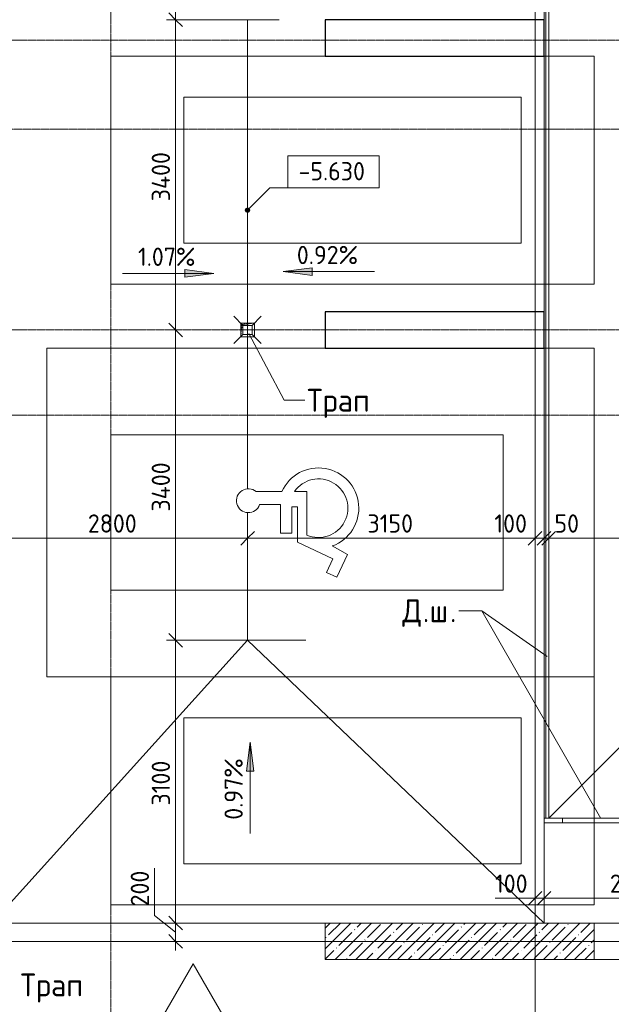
# Model space of a CAD drawing. Header units: millimetres. Extents: x 93132 to 156147, y -10965 to 65044.
# Tile 50 of 58: x 123923 to 130406, y 34510 to 45300. Entities that reach past the tile are written whole.
import ezdxf

# ---------------------------------------------------------------- set-up
doc = ezdxf.new("R2010")
doc.units = ezdxf.units.MM
doc.linetypes.add('3_ Штрих_ 1 х 1 мм', pattern=[2, 1, -1])
doc.linetypes.add('4_ Штрихпунктир_ 10 х 2 мм', pattern=[14, 10, -2, 0, -2])
for name, color, linetype, lineweight in [('A-ANNO-DIMS', 7, 'Continuous', 5), ('A-ANNO-DIMS-100', 7, 'Continuous', 5), ('A-DETL-GENF', 7, 'Continuous', 13), ('A-DOOR', 7, 'Continuous', 13), ('A-DOOR-OPNG', 7, 'Continuous', 13), ('A-FLOR', 7, 'Continuous', 13), ('A-FLOR-IDEN', 7, 'Continuous', 5), ('A-GENM', 7, 'Continuous', 13), ('A-WALL', 7, 'Continuous', 13), ('A-WALL-PATT', 7, 'Continuous', 13), ('C-PRKG', 7, 'Continuous', 13), ('G-ANNO-DIMS', 7, 'Continuous', 5), ('G-ANNO-TEXT', 7, 'Continuous', 5), ('M-EQPM', 7, 'Continuous', 13), ('P-SANR-FIXT', 7, 'Continuous', 13), ('S-COLS', 7, 'Continuous', 25), ('S-GRID', 7, 'Continuous', 5)]:
    doc.layers.add(name, color=color, linetype=linetype, lineweight=lineweight)
doc.styles.add('GOST Common_2', font='GOST_Common.ttf', dxfattribs={"height": 200})
doc.styles.add('GOST Common_3', font='GOST_Common.ttf', dxfattribs={"height": 250})
doc.dimstyles.new('2_мм', dxfattribs={"dimscale": 304.8, "dimtxt": 201.142999, "dimasz": 0.492126, "dimexe": 0.328084, "dimexo": 0.492126, "dimgap": 0, "dimtad": 1, "dimdec": 0, "dimdsep": 46, "dimtxsty": 'GOST Common_2', "dimblk1": 'OBLIQUE', "dimblk2": 'OBLIQUE', "dimsah": 1, "dimcen": 0.09, "dimdle": 0.328084, "dimadec": 5, "dimazin": 2, "dimtfac": 1, "dimtdec": 4, "dimtix": 1, "dimtmove": 0, "dimatfit": 3, "dimfxl": 1, "dimtvp": 1, "dimtolj": 1, "dimtzin": 0, "dimarcsym": 2})
doc.dimstyles.new('2_мм_1', dxfattribs={"dimscale": 304.8, "dimtxt": 201.142999, "dimasz": 0.492126, "dimexe": 0.328084, "dimexo": 0.492126, "dimgap": 0, "dimtad": 1, "dimdec": 0, "dimdsep": 46, "dimtxsty": 'GOST Common_2', "dimblk1": 'OBLIQUE', "dimblk2": 'OBLIQUE', "dimsah": 1, "dimcen": 0.09, "dimdle": 0.328084, "dimadec": 5, "dimazin": 2, "dimtfac": 1, "dimtdec": 4, "dimtix": 1, "dimtmove": 1, "dimatfit": 3, "dimfxl": 1, "dimtvp": 1, "dimtolj": 1, "dimtzin": 0, "dimarcsym": 2})
pattern_1 = [(45, (0, 0), (-114.04925, 114.04925), []), (45, (114.05, 0), (-114.04925, 114.04925), [201.612, -40.322, 3.353, -36.97])]

# ---------------------------------------------------------------- blocks, each defined once
blk = doc.blocks.new('КР-Проем - Настраиваемый-2814967--01_Подвал_МП_часть Г')
at = {"layer": 'A-DOOR-OPNG'}
for p, q in [((-625, 200), (625, 200)), ((-625, -200), (625, -200))]:
    blk.add_line(p, q, dxfattribs=at)
blk = doc.blocks.new('АР_Машиноместо - 6000x3600_С_МГН-3113490--01_Подвал_МП_часть Г')
at = {"layer": 'A-DETL-GENF'}
for p, q in [((1712, -2706), (1617, -2871)), ((1959, -2822), (1712, -2706)), ((1576, -3254), (1757, -2864)), ((1757, -2864), (1907, -2934)), ((1907, -2934), (1959, -2822)), ((1498, -3150), (1021, -3150)), ((1021, -3150), (1021, -3287)), ((1188, -3315), (1188, -3254)), ((1188, -3254), (1576, -3254)), ((1477, -3315), (1188, -3315)), ((1477, -3439), (1477, -3315)), ((1021, -3423), (1021, -3706)), ((1164, -3668), (1164, -3439)), ((1164, -3439), (1477, -3439))]:
    blk.add_line(p, q, dxfattribs=at)
for centre, radius, start, end in [((1203, -3022), 441, 20.0398, 245.634), ((1203, -3022), 321, 336.4379, 235.5621), ((1121, -3791), 131, 139.3632, 70.6368)]:
    blk.add_arc(centre, radius, start, end, dxfattribs=at)
at = {"layer": 'C-PRKG'}
for p, q in [((3050, 0), (-550, 0)), ((-550, 0), (-550, -550)), ((3050, 0), (3050, -6000)), ((400, -1000), (400, -5300)), ((400, -1000), (2100, -1000)), ((2100, -1000), (2100, -5300)), ((-550, -2950), (-550, -6000)), ((400, -5300), (2100, -5300)), ((3050, -6000), (-550, -6000))]:
    blk.add_line(p, q, dxfattribs=at)
blk = doc.blocks.new('АР_Машиноместо - 4900x2400_М__5300х2500_-2211001--01_Подвал_МП_часть Г')
at = {"layer": 'C-PRKG'}
for p, q in [((2500, 0), (0, 0)), ((0, 0), (0, -550)), ((2500, 0), (2500, -5300)), ((450, -800), (450, -4500)), ((450, -800), (2050, -800)), ((2050, -800), (2050, -4500)), ((0, -2950), (0, -5300)), ((450, -4500), (2050, -4500)), ((2500, -5300), (0, -5300))]:
    blk.add_line(p, q, dxfattribs=at)
blk = doc.blocks.new('АР_Машиноместо - 4900x2400_М__5300х2500_-V3--01_Подвал_МП_часть Г')
at = {"layer": 'C-PRKG'}
for p, q in [((2500, 0), (0, 0)), ((0, 0), (0, -5300)), ((2500, 0), (2500, -5300)), ((450, -800), (450, -4500)), ((450, -800), (2050, -800)), ((2050, -800), (2050, -4500)), ((450, -4500), (2050, -4500)), ((2500, -5300), (0, -5300))]:
    blk.add_line(p, q, dxfattribs=at)
blk = doc.blocks.new('АР_Канал вертикальный прямоугольный - ВК-5405369--01_Подвал_МП_часть Г')
at = {"layer": 'A-DETL-GENF'}
blk.add_hatch(color=256, dxfattribs=at).paths.add_polyline_path([(-75, -75), (-60, 60), (75, 75), (-75, 75)])
at = {"layer": 'A-DETL-GENF', "linetype": '3_ Штрих_ 1 х 1 мм'}
for p, q in [((75, 75), (-75, 75)), ((-75, 75), (-75, -75)), ((75, 75), (-75, 75)), ((-75, 75), (-75, -75)), ((-75, -75), (-60, 60)), ((-75, -75), (-60, 60)), ((-60, 60), (75, 75)), ((-60, 60), (75, 75)), ((75, -75), (75, 75)), ((-75, -75), (75, -75))]:
    blk.add_line(p, q, dxfattribs=at)
at = {"layer": 'M-EQPM'}
for p, q in [((-75, -75), (-75, 75)), ((-75, 75), (75, 75)), ((75, 75), (75, -75)), ((75, -75), (-75, -75))]:
    blk.add_line(p, q, dxfattribs=at)
blk = doc.blocks.new('АР-Заполнение деф_ шва - Д_ш_-4327438--01_Подвал_МП_часть Г')
at = {"layer": 'A-GENM'}
for p, q in [((0, 25), (2800, 25)), ((0, -25), (2800, -25))]:
    blk.add_line(p, q, dxfattribs=at)
blk = doc.blocks.new('АР-Заполнение деф_ шва - Д_ш_-4329237--01_Подвал_МП_часть Г')
at = {"layer": 'A-GENM'}
for p, q in [((0, 25), (5150, 25)), ((0, -25), (5150, -25))]:
    blk.add_line(p, q, dxfattribs=at)
blk = doc.blocks.new('АР-Заполнение деф_ шва - Д_ш_-4330731--01_Подвал_МП_часть Г')
at = {"layer": 'A-GENM'}
for p, q in [((0, 25), (5470, 25)), ((0, -25), (5470, -25))]:
    blk.add_line(p, q, dxfattribs=at)
blk = doc.blocks.new('АР_Трап - 100-100-V15--01_Подвал_МП_часть Г')
at = {"layer": 'P-SANR-FIXT'}
for p, q in [((-50, 50), (-150, 150)), ((50, 50), (150, 150)), ((-100, 0), (100, 0)), ((-50, -50), (-50, 50)), ((50, 50), (-50, 50)), ((0, -100), (0, 100)), ((50, -50), (50, 50)), ((-50, -50), (-150, -150)), ((-50, -50), (50, -50)), ((50, -50), (150, -150))]:
    blk.add_line(p, q, dxfattribs=at)
blk = doc.blocks.new('DIMBLOCK52--01_Подвал_МП_часть Г')
at = {"layer": 'A-ANNO-DIMS-100', "transparency": 16777216}
for p, q in [((123620, 39574), (123620, 39718)), ((126420, 39574), (126420, 39718)), ((123520, 39618), (126420, 39618)), ((123620, 39618), (123620, 39574)), ((124670, 39618), (125329, 39618)), ((125329, 39618), (125020, 39618)), ((126420, 39618), (126420, 39574))]:
    blk.add_line(p, q, dxfattribs=at)
at = {"layer": 'A-ANNO-DIMS-100', "lineweight": 25, "transparency": 16777216}
for p, q in [((123620, 39618), (123545, 39543)), ((123620, 39618), (123695, 39693)), ((126420, 39618), (126345, 39543)), ((126420, 39618), (126495, 39693))]:
    blk.add_line(p, q, dxfattribs=at)
at = {"layer": 'A-ANNO-DIMS-100', "color": 0, "transparency": 16777216, "insert": (124670, 39879), "char_height": 200, "width": 670.93, "attachment_point": 1, "line_spacing_factor": 1.022761, "style": 'GOST Common_2'}
blk.add_mtext('2800', dxfattribs=at)
blk = doc.blocks.new('_Oblique')
at = {"color": 0, "linetype": 'ByBlock', "lineweight": -2}
blk.add_line((-0.5, -0.5), (0.5, 0.5), dxfattribs=at)
blk = doc.blocks.new('DIMBLOCK53--01_Подвал_МП_часть Г')
at = {"layer": 'A-ANNO-DIMS-100', "transparency": 16777216}
for p, q in [((126420, 39574), (126420, 39718)), ((129570, 39574), (129570, 39718)), ((126420, 39618), (129570, 39618)), ((126420, 39618), (126420, 39574)), ((129570, 39618), (129570, 39574))]:
    blk.add_line(p, q, dxfattribs=at)
at = {"layer": 'A-ANNO-DIMS-100', "lineweight": 25, "transparency": 16777216}
for p, q in [((126420, 39618), (126345, 39543)), ((126420, 39618), (126495, 39693)), ((129570, 39618), (129495, 39543)), ((129570, 39618), (129645, 39693))]:
    blk.add_line(p, q, dxfattribs=at)
at = {"layer": 'A-ANNO-DIMS-100', "color": 0, "transparency": 16777216, "insert": (127734, 39879), "char_height": 200, "width": 625.93, "attachment_point": 1, "line_spacing_factor": 1.022761, "style": 'GOST Common_2'}
blk.add_mtext('3150', dxfattribs=at)
blk = doc.blocks.new('DIMBLOCK54--01_Подвал_МП_часть Г')
at = {"layer": 'A-ANNO-DIMS-100', "transparency": 16777216}
for p, q in [((129570, 39574), (129570, 39718)), ((129670, 39574), (129670, 39718)), ((129125, 39618), (129607, 39618)), ((129570, 39618), (129670, 39618)), ((129570, 39618), (129570, 39574)), ((129607, 39618), (129620, 39618)), ((129670, 39618), (129670, 39574))]:
    blk.add_line(p, q, dxfattribs=at)
at = {"layer": 'A-ANNO-DIMS-100', "lineweight": 25, "transparency": 16777216}
for p, q in [((129570, 39618), (129495, 39543)), ((129570, 39618), (129645, 39693)), ((129670, 39618), (129595, 39543)), ((129670, 39618), (129745, 39693))]:
    blk.add_line(p, q, dxfattribs=at)
at = {"layer": 'A-ANNO-DIMS-100', "color": 0, "transparency": 16777216, "insert": (129125, 39879), "char_height": 200, "width": 458.2, "attachment_point": 1, "line_spacing_factor": 1.022761, "style": 'GOST Common_2'}
blk.add_mtext('100', dxfattribs=at)
blk = doc.blocks.new('DIMBLOCK55--01_Подвал_МП_часть Г')
at = {"layer": 'A-ANNO-DIMS-100', "transparency": 16777216}
for p, q in [((129670, 39574), (129670, 39718)), ((129720, 39574), (129720, 39718)), ((129670, 39618), (129720, 39618)), ((129670, 39618), (129670, 39574)), ((129683, 39618), (129695, 39618)), ((130063, 39618), (129683, 39618)), ((129720, 39618), (129720, 39574))]:
    blk.add_line(p, q, dxfattribs=at)
at = {"layer": 'A-ANNO-DIMS-100', "lineweight": 25, "transparency": 16777216}
for p, q in [((129670, 39618), (129595, 39543)), ((129720, 39618), (129645, 39543)), ((129670, 39618), (129745, 39693)), ((129720, 39618), (129795, 39693))]:
    blk.add_line(p, q, dxfattribs=at)
at = {"layer": 'A-ANNO-DIMS-100', "color": 0, "transparency": 16777216, "insert": (129783, 39879), "char_height": 200, "width": 335.47, "attachment_point": 1, "line_spacing_factor": 1.022761, "style": 'GOST Common_2'}
blk.add_mtext('50', dxfattribs=at)
blk = doc.blocks.new('DIMBLOCK56--01_Подвал_МП_часть Г')
at = {"layer": 'A-ANNO-DIMS-100', "transparency": 16777216}
for p, q in [((129720, 39574), (129720, 39718)), ((132405, 39574), (132405, 39718)), ((129720, 39618), (132405, 39618)), ((129720, 39618), (129720, 39574)), ((132405, 39618), (132405, 39574))]:
    blk.add_line(p, q, dxfattribs=at)
at = {"layer": 'A-ANNO-DIMS-100', "lineweight": 25, "transparency": 16777216}
for p, q in [((129720, 39618), (129645, 39543)), ((129720, 39618), (129795, 39693)), ((132405, 39618), (132330, 39543)), ((132405, 39618), (132480, 39693))]:
    blk.add_line(p, q, dxfattribs=at)
at = {"layer": 'A-ANNO-DIMS-100', "color": 0, "transparency": 16777216, "insert": (130783, 39879), "char_height": 200, "width": 670.93, "attachment_point": 1, "line_spacing_factor": 1.022761, "style": 'GOST Common_2'}
blk.add_mtext('2685', dxfattribs=at)
blk = doc.blocks.new('Марка полов - Марка полов-4106608--01_Подвал_МП_часть Г')
at = {"layer": 'A-FLOR-IDEN'}
for p, q in [((0, 7), (-6.06, -3.5)), ((6.06, -3.5), (0, 7)), ((-6.06, -3.5), (6.06, -3.5))]:
    blk.add_line(p, q, dxfattribs=at)
blk = doc.blocks.new('DIMBLOCK108--01_Подвал_МП_часть Г')
at = {"layer": 'A-ANNO-DIMS-100', "transparency": 16777216}
for p, q in [((129570, 35628), (129570, 35772)), ((129670, 35628), (129670, 35772)), ((129132, 35672), (129614, 35672)), ((129470, 35672), (129670, 35672)), ((129570, 35672), (129570, 35628)), ((129614, 35672), (129620, 35672)), ((129670, 35672), (129670, 35628))]:
    blk.add_line(p, q, dxfattribs=at)
at = {"layer": 'A-ANNO-DIMS-100', "lineweight": 25, "transparency": 16777216}
for p, q in [((129570, 35672), (129645, 35747)), ((129670, 35672), (129745, 35747)), ((129570, 35672), (129495, 35597)), ((129670, 35672), (129595, 35597))]:
    blk.add_line(p, q, dxfattribs=at)
at = {"layer": 'A-ANNO-DIMS-100', "color": 0, "transparency": 16777216, "insert": (129132, 35933), "char_height": 200, "width": 458.2, "attachment_point": 1, "line_spacing_factor": 1.022761, "style": 'GOST Common_2'}
blk.add_mtext('100', dxfattribs=at)
blk = doc.blocks.new('DIMBLOCK109--01_Подвал_МП_часть Г')
at = {"layer": 'A-ANNO-DIMS-100', "transparency": 16777216}
for p, q in [((129670, 35628), (129670, 35772)), ((131670, 35628), (131670, 35772)), ((129670, 35672), (131670, 35672)), ((129670, 35672), (129670, 35628)), ((131670, 35672), (131670, 35628))]:
    blk.add_line(p, q, dxfattribs=at)
at = {"layer": 'A-ANNO-DIMS-100', "lineweight": 25, "transparency": 16777216}
for p, q in [((129670, 35672), (129745, 35747)), ((131670, 35672), (131745, 35747)), ((129670, 35672), (129595, 35597)), ((131670, 35672), (131595, 35597))]:
    blk.add_line(p, q, dxfattribs=at)
at = {"layer": 'A-ANNO-DIMS-100', "color": 0, "transparency": 16777216, "insert": (130390, 35933), "char_height": 200, "width": 670.93, "attachment_point": 1, "line_spacing_factor": 1.022761, "style": 'GOST Common_2'}
blk.add_mtext('2000', dxfattribs=at)
blk = doc.blocks.new('Высотные отметки - Frame_2-749557--01_Подвал_МП_часть Г')
at = {"layer": 'G-ANNO-DIMS'}
for p, q in [((-5, 3.5), (-5, 0)), ((5, 3.5), (-5, 3.5)), ((5, 0), (5, 3.5)), ((-5, 0), (5, 0))]:
    blk.add_line(p, q, dxfattribs=at)
blk = doc.blocks.new('DIMBLOCK120--01_Подвал_МП_часть Г')
at = {"layer": 'A-ANNO-DIMS-100', "transparency": 16777216}
for p, q in [((125401, 36003), (125401, 35483)), ((125401, 35483), (125631, 35300)), ((125675, 35400), (125531, 35400)), ((125631, 35100), (125631, 35400)), ((125631, 35400), (125675, 35400)), ((125675, 35200), (125531, 35200)), ((125631, 35200), (125675, 35200))]:
    blk.add_line(p, q, dxfattribs=at)
at = {"layer": 'A-ANNO-DIMS-100', "lineweight": 25, "transparency": 16777216}
for p, q in [((125631, 35400), (125556, 35475)), ((125631, 35400), (125706, 35325)), ((125631, 35200), (125556, 35275)), ((125631, 35200), (125706, 35125))]:
    blk.add_line(p, q, dxfattribs=at)
at = {"layer": 'A-ANNO-DIMS-100', "color": 0, "transparency": 16777216, "insert": (125140, 35583), "char_height": 200, "width": 503.2, "attachment_point": 1, "rotation": 90, "line_spacing_factor": 1.022761, "style": 'GOST Common_2'}
blk.add_mtext('200', dxfattribs=at)
blk = doc.blocks.new('DIMBLOCK121--01_Подвал_МП_часть Г')
at = {"layer": 'A-ANNO-DIMS-100', "lineweight": 25, "transparency": 16777216}
for p, q in [((125631, 38500), (125556, 38575)), ((125631, 38500), (125706, 38425)), ((125631, 35400), (125556, 35475)), ((125631, 35400), (125706, 35325))]:
    blk.add_line(p, q, dxfattribs=at)
at = {"layer": 'A-ANNO-DIMS-100', "transparency": 16777216}
for p, q in [((127059, 38500), (125531, 38500)), ((125631, 35400), (125631, 38500)), ((125631, 38500), (127059, 38500)), ((125675, 35400), (125531, 35400)), ((125631, 35400), (125675, 35400))]:
    blk.add_line(p, q, dxfattribs=at)
at = {"layer": 'A-ANNO-DIMS-100', "color": 0, "transparency": 16777216, "insert": (125370, 36689), "char_height": 200, "width": 625.93, "attachment_point": 1, "rotation": 90, "line_spacing_factor": 1.022761, "style": 'GOST Common_2'}
blk.add_mtext('3100', dxfattribs=at)
blk = doc.blocks.new('DIMBLOCK122--01_Подвал_МП_часть Г')
at = {"layer": 'A-ANNO-DIMS-100', "lineweight": 25, "transparency": 16777216}
for p, q in [((125631, 41900), (125556, 41975)), ((125631, 41900), (125706, 41825)), ((125631, 38500), (125556, 38575)), ((125631, 38500), (125706, 38425))]:
    blk.add_line(p, q, dxfattribs=at)
at = {"layer": 'A-ANNO-DIMS-100', "transparency": 16777216}
for p, q in [((125675, 41900), (125531, 41900)), ((125631, 38500), (125631, 41900)), ((125631, 41900), (125675, 41900)), ((127059, 38500), (125531, 38500)), ((125631, 38500), (127059, 38500))]:
    blk.add_line(p, q, dxfattribs=at)
at = {"layer": 'A-ANNO-DIMS-100', "color": 0, "transparency": 16777216, "insert": (125370, 39910), "char_height": 200, "width": 695.48, "attachment_point": 1, "rotation": 90, "line_spacing_factor": 1.022761, "style": 'GOST Common_2'}
blk.add_mtext('3400', dxfattribs=at)
blk = doc.blocks.new('DIMBLOCK123--01_Подвал_МП_часть Г')
at = {"layer": 'A-ANNO-DIMS-100', "lineweight": 25, "transparency": 16777216}
for p, q in [((125631, 45300), (125556, 45375)), ((125631, 45300), (125706, 45225)), ((125631, 41900), (125556, 41975)), ((125631, 41900), (125706, 41825))]:
    blk.add_line(p, q, dxfattribs=at)
at = {"layer": 'A-ANNO-DIMS-100', "transparency": 16777216}
for p, q in [((126768, 45300), (125531, 45300)), ((125631, 41900), (125631, 45300)), ((125631, 45300), (126768, 45300)), ((125675, 41900), (125531, 41900)), ((125631, 41900), (125675, 41900))]:
    blk.add_line(p, q, dxfattribs=at)
at = {"layer": 'A-ANNO-DIMS-100', "color": 0, "transparency": 16777216, "insert": (125370, 43310), "char_height": 200, "width": 695.48, "attachment_point": 1, "rotation": 90, "line_spacing_factor": 1.022761, "style": 'GOST Common_2'}
blk.add_mtext('3400', dxfattribs=at)
blk = doc.blocks.new('DIMBLOCK124--01_Подвал_МП_часть Г')
at = {"layer": 'A-ANNO-DIMS-100', "lineweight": 25, "transparency": 16777216}
for p, q in [((125631, 48400), (125556, 48475)), ((125631, 48400), (125706, 48325)), ((125631, 45300), (125556, 45375)), ((125631, 45300), (125706, 45225))]:
    blk.add_line(p, q, dxfattribs=at)
at = {"layer": 'A-ANNO-DIMS-100', "transparency": 16777216}
for p, q in [((127120, 48400), (125531, 48400)), ((125631, 45300), (125631, 48400)), ((125631, 48400), (127120, 48400)), ((125631, 47487), (125631, 46866)), ((125631, 46866), (125631, 46850)), ((126768, 45300), (125531, 45300)), ((125631, 45300), (126768, 45300))]:
    blk.add_line(p, q, dxfattribs=at)
at = {"layer": 'A-ANNO-DIMS-100', "color": 0, "transparency": 16777216, "insert": (125370, 46966), "char_height": 200, "width": 625.93, "attachment_point": 1, "rotation": 90, "line_spacing_factor": 1.022761, "style": 'GOST Common_2'}
blk.add_mtext('3100', dxfattribs=at)

msp = doc.modelspace()

# ---------------------------------------------------------------- hatches: boundary and pattern name
at = {"layer": 'A-WALL-PATT', "lineweight": 5}
h = msp.add_hatch(dxfattribs=at)
h.set_pattern_fill('FP_1', color=256, style=0, pattern_type=2)
h.set_pattern_definition(pattern_1)
h.paths.add_polyline_path([(127270, 35000), (129670.008281, 35000), (129670.008281, 35400), (127270, 35400)])
h = msp.add_hatch(dxfattribs=at)
h.set_pattern_fill('FP_1', color=256, style=0, pattern_type=2)
h.set_pattern_definition(pattern_1)
h.paths.add_polyline_path([(129670.008281, 35000), (130220, 35000), (130220, 35400), (129670.008281, 35400)])
at = {"layer": 'G-ANNO-DIMS'}
h = msp.add_hatch(color=256, dxfattribs=at)
edge = h.paths.add_edge_path()
edge.add_arc((126420, 43212.840629), 25, 0, 360)
for points in [[(126050.530236, 42520.464223), (125733.030236, 42562.263891), (125733.030236, 42478.664555)], [(126811.120417, 42539.71595), (127128.620417, 42497.916282), (127128.620417, 42581.515618)], [(126448.764394, 37383.544888), (126406.964726, 37066.044888), (126490.564062, 37066.044888)], [(126448.764394, 37383.544888), (126406.964726, 37066.044888), (126490.564062, 37066.044888)]]:
    msp.add_hatch(color=256, dxfattribs=at).paths.add_polyline_path(points)

# ---------------------------------------------------------------- linework, layer by layer
at = {"layer": 'A-FLOR'}
for p, q in [((129690, 48560), (129690, 36550)), ((129720, 36550), (129720, 48560)), ((129670, 48380), (129670, 45300)), ((126420, 41975), (126420, 45300)), ((129670, 44900), (129670, 42100)), ((126420, 40159.72023), (126420, 41825)), ((129670, 41700), (129670, 35400)), ((126420, 38500), (126420, 39898.826576)), ((129720, 36550), (132305, 39135)), ((126420, 38500), (123640, 35422.142857)), ((129670, 35400), (126420, 38500)), ((131770, 36500), (129670, 36500)), ((135120, 36550), (129690, 36550)), ((129870.000004, 36500), (129870.000004, 36550)), ((127270, 35400), (123640, 35400)), ((131470, 35400), (130220, 35400))]:
    msp.add_line(p, q, dxfattribs=at)
at = {"layer": 'A-WALL'}
for p, q in [((130220, 35400), (127270, 35400)), ((127270, 35400), (127270, 35000)), ((130220, 35000), (130220, 35400)), ((127270, 35000), (130220, 35000))]:
    msp.add_line(p, q, dxfattribs=at)
at = {"layer": 'G-ANNO-DIMS'}
for p, q in [((126420, 43212.840629), (126665.193385, 43458.034014)), ((126665.193385, 43458.034014), (127360.581407, 43458.034014)), ((125050.530236, 42520.464223), (126050.530236, 42520.464223)), ((126050.530236, 42520.464223), (125733.030236, 42562.263891)), ((125733.030236, 42562.263891), (125733.030236, 42478.664555)), ((125733.030236, 42478.664555), (126050.530236, 42520.464223)), ((127128.620417, 42581.515618), (126811.120417, 42539.71595)), ((126811.120417, 42539.71595), (127128.620417, 42497.916282)), ((127811.120417, 42539.71595), (126811.120417, 42539.71595)), ((127128.620417, 42497.916282), (127128.620417, 42581.515618)), ((126448.764394, 37383.544888), (126406.964726, 37066.044888)), ((126448.764394, 37383.544888), (126406.964726, 37066.044888)), ((126490.564062, 37066.044888), (126448.764394, 37383.544888)), ((126448.764394, 36383.544888), (126448.764394, 37383.544888)), ((126490.564062, 37066.044888), (126448.764394, 37383.544888)), ((126448.764394, 36383.544888), (126448.764394, 37383.544888)), ((126406.964726, 37066.044888), (126490.564062, 37066.044888)), ((126406.964726, 37066.044888), (126490.564062, 37066.044888))]:
    msp.add_line(p, q, dxfattribs=at)
msp.add_circle((126420, 43212.840629), 25, dxfattribs=at)
at = {"layer": 'G-ANNO-TEXT'}
for p, q in [((126433.920931, 41862.073986), (126821.553442, 41129.096146)), ((126821.553442, 41129.096146), (127047.085085, 41129.096146)), ((128742.857497, 38822.792103), (128736.169997, 38822.792103)), ((128985.765065, 38822.792103), (128742.857497, 38822.792103)), ((128985.765065, 38822.792103), (128742.857497, 38822.792103)), ((129701.86375, 38322.736614), (128985.765065, 38822.792103)), ((130291.856048, 36545.696857), (128985.765065, 38822.792103))]:
    msp.add_line(p, q, dxfattribs=at)
at = {"layer": 'S-COLS'}
for p, q in [((129670, 45300), (127270, 45300)), ((127270, 45300), (127270, 44900)), ((129670, 44900), (129670, 45300)), ((127270, 44900), (129670, 44900)), ((129670, 42100), (127270, 42100)), ((127270, 42100), (127270, 41700)), ((129670, 41700), (129670, 42100)), ((127270, 41700), (129670, 41700))]:
    msp.add_line(p, q, dxfattribs=at)
at = {"layer": 'S-GRID', "linetype": '4_ Штрихпунктир_ 10 х 2 мм'}
for p, q in [((129570, -3519.290123), (129570, 64244.341835)), ((124920, -1911.296705), (124920, 63183.748364)), ((129570, -1911.296705), (129570, 63183.748364)), ((129570, -1437.892911), (129570, 61913.748364)), ((144546.401273, 45075), (111069.614367, 45075)), ((146832.347903, 44100), (110269.614367, 44100)), ((144546.401273, 41900), (106743.881376, 41900)), ((144546.401273, 40965), (111069.614367, 40965)), ((144546.401273, 35200), (94908.239269, 35200)), ((146832.347903, 35200), (94908.239269, 35200)), ((144546.401273, 35200), (104974.772979, 35200))]:
    msp.add_line(p, q, dxfattribs=at)

# ---------------------------------------------------------------- block references
at = {"layer": 'A-DOOR', "rotation": 180}
msp.add_blockref('КР-Проем - Настраиваемый-2814967--01_Подвал_МП_часть Г', (130845, 35200), dxfattribs=at)
at = {"layer": 'A-FLOR-IDEN', "xscale": 99.99999999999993, "yscale": 99.99999999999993, "zscale": 99.99999999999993}
msp.add_blockref('Марка полов - Марка полов-4106608--01_Подвал_МП_часть Г', (125824.2925, 34254.04129), dxfattribs=at)
at = {"layer": 'A-GENM', "rotation": 270}
for name, p in [('АР-Заполнение деф_ шва - Д_ш_-4327438--01_Подвал_МП_часть Г', (129695, 44900)), ('АР-Заполнение деф_ шва - Д_ш_-4329237--01_Подвал_МП_часть Г', (129695, 41700))]:
    msp.add_blockref(name, p, dxfattribs=at)
at = {"layer": 'A-GENM'}
msp.add_blockref('АР-Заполнение деф_ шва - Д_ш_-4330731--01_Подвал_МП_часть Г', (129670, 36525.075128), dxfattribs=at)
at = {"layer": 'C-PRKG', "rotation": 270.0000000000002}
for name, p in [('АР_Машиноместо - 4900x2400_М__5300х2500_-2211001--01_Подвал_МП_часть Г', (130220, 44900)), ('АР_Машиноместо - 6000x3600_С_МГН-3113490--01_Подвал_МП_часть Г', (130220, 41150)), ('АР_Машиноместо - 4900x2400_М__5300х2500_-V3--01_Подвал_МП_часть Г', (130220, 38100))]:
    msp.add_blockref(name, p, dxfattribs=at)
at = {"layer": 'G-ANNO-DIMS', "extrusion": (0, 0, -1), "xscale": 99.99999999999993, "yscale": 99.99999999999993, "zscale": 99.99999999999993}
msp.add_blockref('Высотные отметки - Frame_2-749557--01_Подвал_МП_часть Г', (-127360.581407, 43458.034014), dxfattribs=at)
at = {"layer": 'M-EQPM'}
msp.add_blockref('АР_Канал вертикальный прямоугольный - ВК-5405369--01_Подвал_МП_часть Г', (126420, 41900), dxfattribs=at)
at = {"layer": 'P-SANR-FIXT'}
msp.add_blockref('АР_Трап - 100-100-V15--01_Подвал_МП_часть Г', (126420, 41900), dxfattribs=at)

# ---------------------------------------------------------------- texts
at = {"layer": 'G-ANNO-DIMS', "char_height": 200, "attachment_point": 1, "line_spacing_factor": 1.022761, "style": 'GOST Common_2'}
for s, insert, width in [('-5.630', (126978.424881, 43739.399674), 917.17566319), ('1.07%', (125219.663138, 42801.829884), 794.08103471), ('0.92%', (126960.139818, 42821.08161), 842.35343804)]:
    msp.add_mtext(s, dxfattribs=dict(at, insert=insert, width=width))
at = {"layer": 'G-ANNO-DIMS', "insert": (126167.398733, 36532.564289), "char_height": 200, "width": 842.35343804, "attachment_point": 1, "rotation": 90, "line_spacing_factor": 1.022761, "style": 'GOST Common_2'}
msp.add_mtext('0.97%', dxfattribs=at)
msp.add_mtext('0.97%', dxfattribs=at)
at = {"layer": 'G-ANNO-TEXT', "char_height": 250, "attachment_point": 1, "style": 'GOST Common_3'}
for s, insert, width in [('Трап', (127072.085085, 41254.096146), 913.92375), ('\\fGOST Common|b0|i0|c204|p34|;Д', (128115.857497, 38947.792103), 272.57375), ('\\fGOST Common|b0|i0|c204|p34|;ш', (128413.513747, 38947.792103), 272.57375), ('\\fGOST Common|b0|i0|c204|p34|;.', (128340.753331, 38947.792103), 88.185625), ('\\fGOST Common|b0|i0|c204|p34|;.', (128638.409581, 38947.792103), 88.185625), ('Трап', (123930.211552, 34847.275545), 913.92375)]:
    msp.add_mtext(s, dxfattribs=dict(at, insert=insert, width=width))

# ---------------------------------------------------------------- dimensions: what is measured, and where the dimension line sits
at = {"layer": 'A-ANNO-DIMS'}
for base, p1, p2, override, picture, middle in [((125631.412728, 48400), (126918.342702, 45300), (127270, 48400), {"dimpost": '<>', "dimfxl": 3119.881866}, 'DIMBLOCK124--01_Подвал_МП_часть Г', (125503.380401, 47278.799517)), ((125631.412728, 35400), (125525.346711, 35200), (125525.346711, 35400), {"dimpost": '<>', "dimfxl": 200}, 'DIMBLOCK120--01_Подвал_МП_часть Г', (125273.115338, 35835.081791))]:
    dim = msp.add_linear_dim(base=base, p1=p1, p2=p2, angle=90, dimstyle='2_мм_1', override=override, dxfattribs=at)
    dim.commit()
    dim.dimension.update_dxf_attribs({"geometry": picture, "text_midpoint": middle, "dimtype": 160, "text_rotation": 90})
for base, p1, p2, override, picture, middle in [((125631.412728, 45300), (125525.346711, 41900), (126918.342702, 45300), {"dimpost": '<>', "dimfxl": 3674.294195}, 'DIMBLOCK123--01_Подвал_МП_часть Г', (125531.412728, 43600)), ((125631.412728, 41900), (127209.274276, 38500), (125525.346711, 41900), {"dimpost": '<>', "dimfxl": 3794.154984}, 'DIMBLOCK122--01_Подвал_МП_часть Г', (125531.412728, 40200)), ((125631.412728, 38500), (125525.346711, 35400), (127209.274276, 38500), {"dimpost": '<>', "dimfxl": 3527.833902}, 'DIMBLOCK121--01_Подвал_МП_часть Г', (125531.412728, 36950))]:
    dim = msp.add_linear_dim(base=base, p1=p1, p2=p2, angle=90, dimstyle='2_мм', override=override, dxfattribs=at)
    dim.commit()
    dim.dimension.update_dxf_attribs({"geometry": picture, "text_midpoint": middle})
for base, p1, p2, override, picture, middle in [((126420, 39618.042357), (123620, 39724.108375), (126420, 39724.108375), {"dimpost": '<>', "dimfxl": 2800}, 'DIMBLOCK52--01_Подвал_МП_часть Г', (125005.096567, 39746.074685)), ((129670, 39618.042357), (129570, 39724.108375), (129670, 39724.108375), {"dimpost": '<>', "dimfxl": 100}, 'DIMBLOCK54--01_Подвал_МП_часть Г', (129354.437534, 39746.074685)), ((129720, 39618.042357), (129670, 39724.108375), (129720, 39724.108375), {"dimpost": '<>', "dimfxl": 50}, 'DIMBLOCK55--01_Подвал_МП_часть Г', (129950.884628, 39746.074685)), ((129670, 35671.828845), (129570, 35777.894862), (129670, 35777.894862), {"dimpost": '<>', "dimfxl": 100}, 'DIMBLOCK108--01_Подвал_МП_часть Г', (129361.424701, 35799.861172))]:
    dim = msp.add_linear_dim(base=base, p1=p1, p2=p2, dimstyle='2_мм_1', override=override, dxfattribs=at)
    dim.commit()
    dim.dimension.update_dxf_attribs({"geometry": picture, "text_midpoint": middle, "dimtype": 160})
for base, p1, p2, override, picture, middle in [((129570, 39618.042357), (126420, 39724.108375), (129570, 39724.108375), {"dimpost": '<>', "dimfxl": 3150}, 'DIMBLOCK53--01_Подвал_МП_часть Г', (127995, 39718.042357)), ((132405, 39618.042357), (129720, 39724.108375), (132405, 39724.108375), {"dimpost": '<>', "dimfxl": 2685}, 'DIMBLOCK56--01_Подвал_МП_часть Г', (131062.5, 39718.042357)), ((131670, 35671.828845), (129670, 35777.894862), (131670, 35777.894862), {"dimpost": '<>', "dimfxl": 2000}, 'DIMBLOCK109--01_Подвал_МП_часть Г', (130670, 35771.828845))]:
    dim = msp.add_linear_dim(base=base, p1=p1, p2=p2, dimstyle='2_мм', override=override, dxfattribs=at)
    dim.commit()
    dim.dimension.update_dxf_attribs({"geometry": picture, "text_midpoint": middle})

doc.saveas('drawing.dxf')
